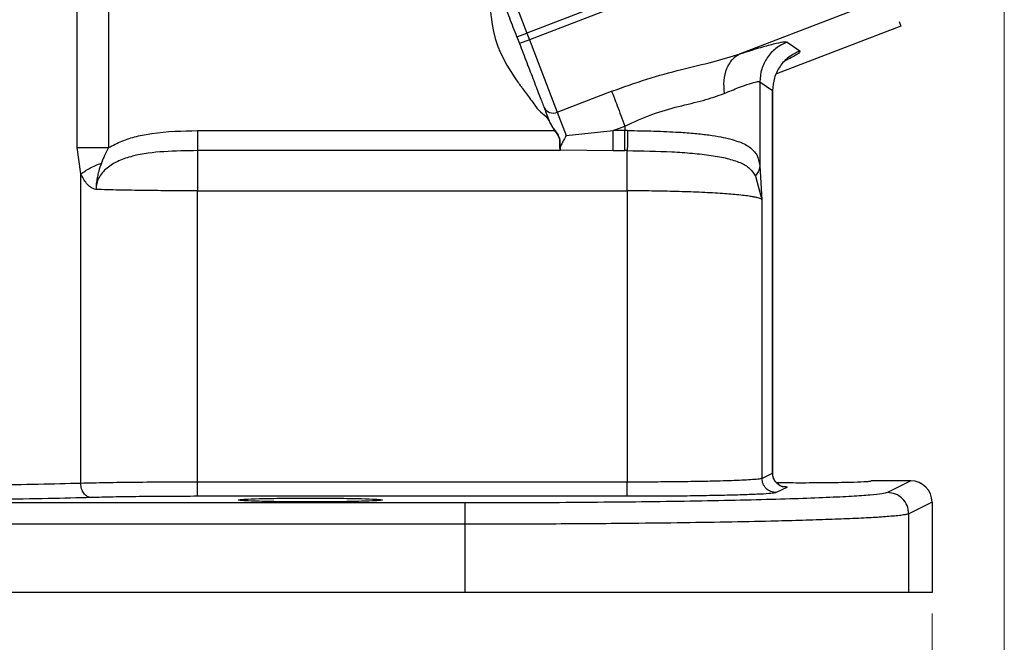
# Model space of a CAD drawing. Header units: inches. Extents: x 0.6 to 16.3, y 0.2 to 11.5.
# Tile 4 of 18: x 5.2 to 7, y 4.1 to 5.2. Entities that reach past the tile are written whole.
import ezdxf

# ---------------------------------------------------------------- set-up
doc = ezdxf.new("R2010")
doc.units = ezdxf.units.IN
doc.header["$MEASUREMENT"] = 0
doc.styles.add('SLDTEXTSTYLE0', font='TXT', dxfattribs={"width": 0.75})
doc.dimstyles.new('SLDDIMSTYLE0', dxfattribs={"dimtxt": 0.137795, "dimasz": 0.14, "dimexe": 0, "dimexo": 0.0625, "dimgap": 0.034449, "dimtad": 0, "dimdec": 1, "dimlfac": 1.5, "dimrnd": 1e-09, "dimzin": 12, "dimdsep": 46, "dimtxsty": 'SLDTEXTSTYLE0', "dimblk1": 'CLOSED', "dimblk2": 'CLOSED', "dimsah": 1, "dimcen": 0.09, "dimadec": 0, "dimazin": 3, "dimtfac": 1, "dimtdec": 1, "dimtofl": 0, "dimtmove": 0, "dimatfit": 3, "dimldrblk": 'CLOSED', "dimfxl": 0, "dimfrac": 2, "dimtolj": 1, "dimtzin": 12, "dimarcsym": 0})
doc.dimstyles.new('SLDDIMSTYLE1', dxfattribs={"dimtxt": 0.137795, "dimasz": 0.14, "dimexe": 0, "dimexo": 0.0625, "dimgap": 0.034449, "dimtad": 0, "dimdec": 1, "dimlfac": 1.5, "dimrnd": 1e-09, "dimzin": 12, "dimdsep": 46, "dimtxsty": 'SLDTEXTSTYLE0', "dimblk1": 'CLOSED', "dimblk2": 'CLOSED', "dimsah": 1, "dimcen": 0.09, "dimadec": 0, "dimazin": 3, "dimtfac": 1, "dimtofl": 0, "dimtmove": 0, "dimatfit": 3, "dimldrblk": 'CLOSED', "dimfxl": 0, "dimfrac": 2, "dimtolj": 1, "dimtzin": 12, "dimarcsym": 0})

# ---------------------------------------------------------------- blocks, each defined once
blk = doc.blocks.new('_Closed')
at = {"color": 0, "linetype": 'ByBlock', "lineweight": -2}
for p, q in [((-1, 0.166667), (0, 0)), ((-1, 0.166667), (-1, -0.166667)), ((0, 0), (-1, -0.166667)), ((0, 0), (-1, 0))]:
    blk.add_line(p, q, dxfattribs=at)
blk = doc.blocks.new('_D_10')
at = {"color": 7, "linetype": 'Continuous', "lineweight": 0}
for p, q in [((4.7986, 4.3913), (4.7986, 3.2418)), ((6.882, 4.1106), (6.882, 3.2418)), ((5.5387, 3.4796), (5.4967, 3.4796)), ((5.4967, 3.4796), (5.4967, 3.2608)), ((5.7423, 3.4796), (5.7843, 3.4796)), ((5.7843, 3.4796), (5.7843, 3.2608)), ((4.7986, 3.2811), (5.3758, 3.2811)), ((6.882, 3.2811), (5.9051, 3.2811)), ((5.4967, 3.2608), (5.5387, 3.2608)), ((5.7843, 3.2608), (5.7423, 3.2608))]:
    blk.add_line(p, q, dxfattribs=at)
at = {"color": 7, "linetype": 'Continuous', "lineweight": 18, "xscale": 0.14, "yscale": 0.14, "rotation": 180.0000000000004}
blk.add_blockref('_Closed', (4.7986, 3.2811, -0.2533), dxfattribs=at)
at = {"color": 7, "linetype": 'Continuous', "lineweight": 18, "xscale": 0.14, "yscale": 0.14}
blk.add_blockref('_Closed', (6.882, 3.2811, -0.2533), dxfattribs=at)
at = {"color": 7, "linetype": 'Continuous', "lineweight": 18, "char_height": 0.1378, "attachment_point": 1, "style": 'SLDTEXTSTYLE0'}
for s, insert in [('79', (5.5387, 3.4385)), ('3.1', (5.5132, 3.2323))]:
    blk.add_mtext(s, dxfattribs=dict(at, insert=insert))
blk = doc.blocks.new('_D_11')
at = {"color": 7, "linetype": 'Continuous', "lineweight": 0}
for p, q in [((7.0175, 5.3806), (7.0175, 2.7693)), ((4.7986, 4.3913), (4.7986, 2.7693)), ((6.0941, 3.0071), (6.0521, 3.0071)), ((6.0521, 3.0071), (6.0521, 2.7884)), ((6.2977, 3.0071), (6.3397, 3.0071)), ((6.3397, 3.0071), (6.3397, 2.7884)), ((4.7986, 2.8087), (5.9313, 2.8087)), ((7.0175, 2.8087), (6.4605, 2.8087)), ((6.0521, 2.7884), (6.0941, 2.7884)), ((6.3397, 2.7884), (6.2977, 2.7884))]:
    blk.add_line(p, q, dxfattribs=at)
at = {"color": 7, "linetype": 'Continuous', "lineweight": 18, "xscale": 0.14, "yscale": 0.14, "rotation": 180.0000000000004}
blk.add_blockref('_Closed', (4.7986, 2.8087, -0.2533), dxfattribs=at)
at = {"color": 7, "linetype": 'Continuous', "lineweight": 18, "xscale": 0.14, "yscale": 0.14}
blk.add_blockref('_Closed', (7.0175, 2.8087, -0.2533), dxfattribs=at)
at = {"color": 7, "linetype": 'Continuous', "lineweight": 18, "char_height": 0.1378, "attachment_point": 1, "style": 'SLDTEXTSTYLE0'}
for s, insert in [('85', (6.0941, 2.966)), ('3.3', (6.0686, 2.7599))]:
    blk.add_mtext(s, dxfattribs=dict(at, insert=insert))

msp = doc.modelspace()

# ---------------------------------------------------------------- linework, layer by layer
at = {"color": 7, "linetype": 'Continuous', "lineweight": 25}
for p, q in [((6.7426, 5.4237), (6.1264, 5.1872)), ((6.5262, 5.355), (6.1216, 5.1997)), ((6.0695, 5.3356), (6.1216, 5.1997)), ((6.8022, 5.2683), (6.5218, 5.1607)), ((6.0518, 5.248), (6.0562, 5.2159)), ((6.0562, 5.2159), (6.0589, 5.2023)), ((6.8236, 5.2128), (6.5899, 5.1231)), ((6.8204, 5.2211), (6.8236, 5.2128)), ((6.0589, 5.2023), (6.0623, 5.1892)), ((6.103, 5.1925), (6.1216, 5.1997)), ((6.103, 5.1925), (6.1078, 5.18)), ((6.1216, 5.1997), (6.1264, 5.1872)), ((6.0623, 5.1892), (6.0664, 5.1763)), ((6.1264, 5.1872), (6.1078, 5.18)), ((6.1264, 5.1872), (6.1786, 5.0512)), ((6.6099, 5.1828), (6.6339, 5.1663)), ((6.0715, 5.1636), (6.0839, 5.1392)), ((6.0839, 5.1392), (6.0988, 5.1159)), ((6.5586, 5.1082), (6.5586, 4.9505)), ((6.5586, 5.1082), (6.5826, 5.0917)), ((6.1786, 5.0512), (6.2806, 5.0904)), ((6.5826, 4.374), (6.5826, 5.0917)), ((6.583, 5.0902), (6.583, 5.0919)), ((6.583, 4.3738), (6.583, 5.0902)), ((6.1307, 5.0724), (6.1404, 5.0587)), ((6.1404, 5.0587), (6.1471, 5.0521)), ((6.1471, 5.0521), (6.1575, 5.0431)), ((6.1786, 5.0512), (6.1954, 5.0076)), ((6.1575, 5.0431), (6.1625, 5.0354)), ((6.1625, 5.0354), (6.1734, 5.0167)), ((6.1632, 5.0357), (6.1635, 5.0349)), ((6.1635, 5.0349), (6.1642, 5.0333)), ((6.1642, 5.0333), (6.1649, 5.0317)), ((6.1649, 5.0317), (6.1656, 5.0302)), ((6.1656, 5.0302), (6.1664, 5.0287)), ((6.1664, 5.0287), (6.1672, 5.0271)), ((6.1672, 5.0271), (6.168, 5.0258)), ((6.168, 5.0258), (6.1681, 5.0256)), ((5.5037, 5.0167), (6.1734, 5.0167)), ((6.1681, 5.0256), (6.169, 5.0241)), ((6.169, 5.0241), (6.1699, 5.0226)), ((6.1699, 5.0226), (6.1709, 5.0212)), ((6.1709, 5.0212), (6.1719, 5.0197)), ((6.1719, 5.0197), (6.1739, 5.0171)), ((6.1734, 5.0167), (6.1779, 5.0107)), ((6.1739, 5.0171), (6.1783, 5.011)), ((6.1779, 5.0107), (6.1797, 5.0079)), ((6.1783, 5.011), (6.1801, 5.008)), ((6.1954, 5.0076), (6.2837, 5.0167)), ((6.2837, 5.0167), (6.3057, 5.0251)), ((6.3057, 5.0167), (6.2837, 5.0167)), ((6.3057, 5.0251), (6.3057, 5.0167)), ((6.3106, 5.0167), (6.3057, 5.0167)), ((6.1822, 5.0018), (6.1828, 4.9986)), ((6.1826, 5.0018), (6.1832, 4.9985)), ((6.1828, 4.9924), (6.1827, 4.9894)), ((6.1828, 4.9986), (6.1829, 4.9976)), ((6.183, 4.9955), (6.1828, 4.9924)), ((6.1832, 4.9985), (6.1833, 4.9976)), ((6.1834, 4.9923), (6.1832, 4.9892)), ((6.1834, 4.9954), (6.1834, 4.9923)), ((5.2843, 4.9353), (5.2778, 4.9847)), ((6.1845, 4.979), (5.5037, 4.979)), ((6.1826, 4.9866), (6.1828, 4.9841)), ((6.1828, 4.9841), (6.1833, 4.9819)), ((6.1832, 4.9864), (6.1834, 4.9838)), ((6.1833, 4.9819), (6.1839, 4.9803)), ((6.1834, 4.9838), (6.1839, 4.9816)), ((6.1839, 4.9816), (6.1841, 4.9812)), ((6.1841, 4.9812), (6.1843, 4.9805)), ((6.1844, 4.9803), (6.2837, 4.979)), ((6.1845, 4.98), (6.1845, 4.9794)), ((6.1845, 4.9794), (6.1845, 4.979)), ((6.2837, 4.979), (6.3057, 4.979)), ((6.3098, 4.979), (6.3057, 4.979)), ((5.2843, 4.3548), (5.2843, 4.9353)), ((6.5586, 4.9505), (6.5628, 4.887)), ((6.5504, 4.9314), (6.5628, 4.887)), ((5.5037, 4.3571), (5.5037, 4.9036)), ((5.5037, 4.9036), (6.3098, 4.9036)), ((6.3098, 4.9036), (6.3098, 4.3571)), ((6.5628, 4.887), (6.5628, 4.3641)), ((6.5628, 4.3641), (6.5826, 4.374)), ((6.3098, 4.3571), (5.5037, 4.3571)), ((6.6093, 4.3473), (6.5895, 4.3374)), ((6.842, 4.3596), (6.7676, 4.3596)), ((6.842, 4.3596), (6.7982, 4.3377)), ((6.3098, 4.3305), (5.5037, 4.3305)), ((6.0059, 4.318), (3.5914, 4.318)), ((6.882, 4.3197), (6.8381, 4.2977)), ((6.882, 4.3197), (6.882, 4.1499)), ((6.8381, 4.1499), (6.8381, 4.2977)), ((6.0059, 4.278), (3.5914, 4.278)), ((6.0059, 4.1499), (6.0059, 4.278)), ((6.0059, 4.1499), (3.5914, 4.1499)), ((6.882, 4.1499), (6.8381, 4.1499))]:
    msp.add_line(p, q, dxfattribs=at)
at = {"color": 8, "linetype": 'Continuous', "lineweight": 25}
for p, q in [((5.2778, 4.9847), (5.2778, 5.3351)), ((5.3366, 5.3098), (5.3366, 4.9847)), ((6.5826, 5.0917), (6.5816, 5.0902))]:
    msp.add_line(p, q, dxfattribs=at)
at = {"color": 7, "linetype": 'Continuous', "lineweight": 25}
msp.add_circle((3.9653, 6.9663), 1.9709, dxfattribs=at)
msp.add_arc((6.1708, 5.0684), 0.0189, 205.1171, 294.5963, dxfattribs=at)
msp.add_ellipse((6.8419, 4.3196), major_axis=(-0.0358, -0.0179), ratio=0.998288, start_param=2.678904, end_param=4.24833, dxfattribs=at)
for points, knots in [([(4.8741, 5.181), (4.9134, 5.2018), (4.9921, 5.2436), (5.101, 5.3126), (5.201, 5.3832), (5.2564, 5.4275), (5.2842, 5.4497)], [0, 0, 0, 0, 0.2485561, 0.4978651, 0.748285, 1, 1, 1, 1]), ([(6.103, 5.1925), (6.0984, 5.2044), (6.0891, 5.2287), (6.0761, 5.2626), (6.0647, 5.2922), (6.0596, 5.3056), (6.057, 5.3121)], [0, 0, 0, 0, 0.245536, 0.5, 0.754464, 1, 1, 1, 1]), ([(6.0664, 5.1763), (6.067, 5.1748), (6.0685, 5.1705), (6.0703, 5.1663), (6.0715, 5.1636)], [0, 0, 0, 0, 0.344115, 1, 1, 1, 1]), ([(6.1078, 5.18), (6.1123, 5.1681), (6.1217, 5.1438), (6.1347, 5.1099), (6.146, 5.0804), (6.1512, 5.067), (6.1537, 5.0604)], [0, 0, 0, 0, 0.245536, 0.5, 0.754464, 1, 1, 1, 1]), ([(6.5218, 5.1607), (6.5341, 5.1646), (6.5587, 5.1724), (6.5854, 5.1797), (6.604, 5.1837), (6.6079, 5.1831), (6.6099, 5.1828)], [0, 0, 0, 0, 0.25081, 0.503018, 0.753643, 1, 1, 1, 1]), ([(6.2806, 5.0904), (6.3026, 5.0983), (6.3462, 5.114), (6.4107, 5.1313), (6.4708, 5.1453), (6.5051, 5.1557), (6.5218, 5.1607)], [0, 0, 0, 0, 0.264157, 0.522892, 0.768297, 1, 1, 1, 1]), ([(6.5218, 5.1607), (6.5165, 5.1575), (6.506, 5.1511), (6.4954, 5.1331), (6.4898, 5.1109), (6.4911, 5.0944), (6.4917, 5.0861)], [0, 0, 0, 0, 0.2500778, 0.5, 0.7499222, 1, 1, 1, 1]), ([(6.0988, 5.1159), (6.1027, 5.1103), (6.1081, 5.1027), (6.1137, 5.0952), (6.1152, 5.0933)], [0, 0, 0, 0, 0.738916, 1, 1, 1, 1]), ([(6.4917, 5.0861), (6.5012, 5.0901), (6.5198, 5.0978), (6.5401, 5.1051), (6.5541, 5.1091), (6.5571, 5.1085), (6.5586, 5.1082)], [0, 0, 0, 0, 0.2579495, 0.5051687, 0.7536021, 1, 1, 1, 1]), ([(6.1152, 5.0933), (6.1176, 5.09), (6.1228, 5.083), (6.128, 5.0761), (6.1307, 5.0724)], [0, 0, 0, 0, 0.476417, 1, 1, 1, 1]), ([(6.3057, 5.0251), (6.3225, 5.0329), (6.3559, 5.0482), (6.4067, 5.0625), (6.4538, 5.0729), (6.479, 5.0817), (6.4917, 5.0861)], [0, 0, 0, 0, 0.254624, 0.504478, 0.751953, 1, 1, 1, 1]), ([(6.1632, 5.0357), (6.1632, 5.0357), (6.1631, 5.0357), (6.1631, 5.0357), (6.163, 5.0356), (6.1629, 5.0356), (6.1627, 5.0355), (6.1626, 5.0355), (6.1625, 5.0354)], [0, 0, 0, 0, 0.2394396, 0.3683514, 0.5000038, 0.6316556, 0.7605657, 1, 1, 1, 1]), ([(5.3366, 4.9847), (5.3449, 4.9891), (5.3616, 4.998), (5.3892, 5.0062), (5.4364, 5.0153), (5.475, 5.0161), (5.5037, 5.0167)], [0, 0, 0, 0, 0.162563, 0.328978, 0.500899, 1, 1, 1, 1]), ([(6.1734, 5.0167), (6.1734, 5.0167), (6.1735, 5.0168), (6.1737, 5.0169), (6.1738, 5.017), (6.1738, 5.017), (6.1739, 5.0171)], [0, 0, 0, 0, 0.2456, 0.50001, 0.754415, 1, 1, 1, 1]), ([(6.1797, 5.0079), (6.1797, 5.0078), (6.1803, 5.0068), (6.1808, 5.0058), (6.1812, 5.0049)], [0, 0, 0, 0, 0.092762, 1, 1, 1, 1]), ([(6.1801, 5.008), (6.1801, 5.0079), (6.1807, 5.0069), (6.1812, 5.0059), (6.1816, 5.005)], [0, 0, 0, 0, 0.128544, 1, 1, 1, 1]), ([(6.1954, 5.0076), (6.1939, 5.0048), (6.1909, 4.9992), (6.1868, 4.9917), (6.1838, 4.9852), (6.184, 4.9825), (6.1841, 4.9812)], [0, 0, 0, 0, 0.25192, 0.5031645, 0.7524956, 1, 1, 1, 1]), ([(6.3106, 5.0167), (6.3106, 5.0121), (6.3105, 5.0029), (6.3103, 4.9916), (6.3101, 4.9834), (6.3099, 4.9805), (6.3098, 4.979)], [0, 0, 0, 0, 0.279857, 0.559469, 0.779712, 1, 1, 1, 1]), ([(6.3106, 5.0167), (6.3272, 5.0165), (6.3603, 5.0161), (6.4028, 5.0141), (6.437, 5.0115), (6.4633, 5.0086), (6.4914, 5.0041), (6.518, 4.9973), (6.5368, 4.9882), (6.5473, 4.9792), (6.5553, 4.9687), (6.5573, 4.9578), (6.5586, 4.9505)], [0, 0, 0, 0, 0.128105, 0.255498, 0.342661, 0.425344, 0.503599, 0.634897, 0.754604, 0.818284, 0.878493, 1, 1, 1, 1]), ([(6.1812, 5.0049), (6.1815, 5.0041), (6.1819, 5.0031), (6.1822, 5.0021), (6.1822, 5.0018)], [0, 0, 0, 0, 0.714844, 1, 1, 1, 1]), ([(6.1816, 5.005), (6.1819, 5.0042), (6.1823, 5.0031), (6.1826, 5.0021), (6.1826, 5.0018)], [0, 0, 0, 0, 0.739835, 1, 1, 1, 1]), ([(6.1827, 4.9894), (6.1827, 4.9892), (6.1826, 4.9882), (6.1826, 4.9873), (6.1826, 4.9866)], [0, 0, 0, 0, 0.261776, 1, 1, 1, 1]), ([(6.1829, 4.9976), (6.1829, 4.9976), (6.1829, 4.9969), (6.1829, 4.9962), (6.183, 4.9955)], [0, 0, 0, 0, 0.001094, 1, 1, 1, 1]), ([(6.1832, 4.9892), (6.1832, 4.989), (6.1832, 4.988), (6.1832, 4.987), (6.1832, 4.9864)], [0, 0, 0, 0, 0.262135, 1, 1, 1, 1]), ([(6.1833, 4.9976), (6.1833, 4.9976), (6.1834, 4.9968), (6.1834, 4.9961), (6.1834, 4.9954)], [0, 0, 0, 0, 0.0011, 1, 1, 1, 1]), ([(5.5037, 4.979), (5.4826, 4.9787), (5.4416, 4.9782), (5.3916, 4.9724), (5.3558, 4.9608), (5.3334, 4.9478), (5.3197, 4.9321), (5.3138, 4.9175), (5.3133, 4.91), (5.313, 4.9063)], [0, 0, 0, 0, 0.283904, 0.551843, 0.675742, 0.791716, 0.898725, 0.949878, 1, 1, 1, 1]), ([(5.3366, 4.9847), (5.334, 4.9798), (5.3301, 4.9726), (5.326, 4.9628), (5.3242, 4.9581), (5.3232, 4.9557)], [0, 0, 0, 0, 0.522334, 0.760871, 1, 1, 1, 1]), ([(6.1839, 4.9816), (6.1839, 4.9816), (6.1839, 4.9817), (6.1837, 4.9818), (6.1835, 4.9819), (6.1834, 4.9819), (6.1833, 4.9819)], [0, 0, 0, 0, 0.243758, 0.5, 0.756242, 1, 1, 1, 1]), ([(6.1843, 4.9805), (6.1844, 4.9805), (6.1844, 4.9804), (6.1844, 4.9803), (6.1844, 4.9803)], [0, 0, 0, 0, 0.499897, 1, 1, 1, 1]), ([(6.3098, 4.979), (6.3384, 4.9786), (6.3813, 4.9779), (6.4329, 4.9743), (6.468, 4.9704), (6.4983, 4.9648), (6.5226, 4.9569), (6.5407, 4.9468), (6.5472, 4.9365), (6.5504, 4.9314)], [0, 0, 0, 0, 0.24852, 0.373908, 0.499715, 0.625882, 0.752179, 0.877435, 1, 1, 1, 1]), ([(5.3232, 4.9557), (5.3214, 4.9506), (5.3184, 4.9421), (5.3158, 4.9311), (5.3145, 4.9238), (5.3138, 4.9188), (5.3133, 4.9132), (5.3131, 4.9092), (5.313, 4.9063)], [0, 0, 0, 0, 0.325331, 0.532943, 0.670464, 0.76414, 0.830272, 1, 1, 1, 1]), ([(5.313, 4.9063), (5.3113, 4.9067), (5.3046, 4.9083), (5.2938, 4.9177), (5.2877, 4.9291), (5.2843, 4.9353)], [0, 0, 0, 0, 0.139886, 0.5283282, 1, 1, 1, 1]), ([(6.5586, 4.9505), (6.5581, 4.9466), (6.5571, 4.9398), (6.5524, 4.934), (6.5504, 4.9314)], [0, 0, 0, 0, 0.559513, 1, 1, 1, 1]), ([(5.5037, 4.9036), (5.487, 4.9036), (5.4531, 4.9037), (5.4034, 4.9042), (5.3553, 4.905), (5.3272, 4.9058), (5.313, 4.9063)], [0, 0, 0, 0, 0.241763, 0.489012, 0.741755, 1, 1, 1, 1]), ([(6.5628, 4.887), (6.5621, 4.8876), (6.5606, 4.8888), (6.5553, 4.8905), (6.5489, 4.8919), (6.5375, 4.8939), (6.5177, 4.8963), (6.4847, 4.8989), (6.4461, 4.901), (6.4024, 4.9024), (6.3565, 4.9034), (6.3253, 4.9035), (6.3098, 4.9036)], [0, 0, 0, 0, 0.071806, 0.135932, 0.192375, 0.241135, 0.376865, 0.500493, 0.630191, 0.756664, 0.879928, 1, 1, 1, 1]), ([(6.5628, 4.3641), (6.5609, 4.3636), (6.5575, 4.3627), (6.5429, 4.3615), (6.5259, 4.3606), (6.5064, 4.3598), (6.4804, 4.359), (6.4461, 4.3582), (6.4024, 4.3576), (6.3565, 4.3572), (6.3253, 4.3572), (6.3098, 4.3571)], [0, 0, 0, 0, 0.1356284, 0.2406661, 0.3325415, 0.419044, 0.5001726, 0.629903, 0.7564496, 0.8798144, 1, 1, 1, 1]), ([(6.5953, 4.3519), (6.5952, 4.352), (6.5951, 4.3522), (6.5927, 4.3537), (6.5905, 4.3557), (6.589, 4.3572), (6.5876, 4.359), (6.5864, 4.361), (6.5853, 4.3631), (6.5834, 4.3678), (6.5832, 4.3715), (6.583, 4.3746)], [0, 0, 0, 0, 0.2041101, 0.4268774, 0.5059862, 0.5691261, 0.6215318, 0.6689263, 0.7162576, 0.7665072, 1, 1, 1, 1]), ([(5.2843, 4.3548), (5.2587, 4.3541), (5.2086, 4.3527), (5.1156, 4.3513), (5.0158, 4.3503), (4.9453, 4.3502), (4.9104, 4.3501)], [0, 0, 0, 0, 0.256485, 0.500028, 0.751903, 1, 1, 1, 1]), ([(5.5037, 4.3571), (5.484, 4.3571), (5.444, 4.357), (5.3857, 4.3566), (5.3301, 4.3559), (5.2997, 4.3551), (5.2843, 4.3548)], [0, 0, 0, 0, 0.238021, 0.484026, 0.738019, 1, 1, 1, 1]), ([(5.3043, 4.3281), (5.3017, 4.3286), (5.2965, 4.3295), (5.2899, 4.3357), (5.2854, 4.3444), (5.2847, 4.3513), (5.2843, 4.3548)], [0, 0, 0, 0, 0.250168, 0.5, 0.749831, 1, 1, 1, 1]), ([(6.5899, 4.3563), (6.6039, 4.3562), (6.6345, 4.356), (6.6757, 4.3562), (6.7071, 4.3566), (6.733, 4.3572), (6.7528, 4.3579), (6.7654, 4.3588), (6.7669, 4.3593), (6.7676, 4.3596)], [0, 0, 0, 0, 0.167706, 0.3695251, 0.4751723, 0.5836716, 0.7583527, 0.8708925, 1, 1, 1, 1]), ([(5.3043, 4.3281), (5.2783, 4.3274), (5.2257, 4.3261), (5.1277, 4.3246), (5.0213, 4.3237), (4.9471, 4.3235), (4.9104, 4.3235)], [0, 0, 0, 0, 0.247212, 0.500026, 0.752825, 1, 1, 1, 1]), ([(5.5037, 4.3305), (5.4851, 4.3304), (5.4476, 4.3304), (5.3936, 4.3299), (5.344, 4.3292), (5.3174, 4.3285), (5.3043, 4.3281)], [0, 0, 0, 0, 0.247175, 0.499974, 0.752788, 1, 1, 1, 1]), ([(5.7153, 4.3272), (5.698, 4.3271), (5.6717, 4.327), (5.6401, 4.3266), (5.6143, 4.326), (5.5943, 4.3253), (5.5822, 4.3244), (5.5783, 4.3236), (5.5822, 4.3228), (5.5943, 4.3219), (5.6143, 4.3212), (5.6401, 4.3206), (5.6717, 4.3202), (5.7153, 4.32), (5.7589, 4.3202), (5.7905, 4.3206), (5.8163, 4.3212), (5.8363, 4.3219), (5.8484, 4.3228), (5.8523, 4.3236), (5.8484, 4.3244), (5.8363, 4.3253), (5.8163, 4.326), (5.7905, 4.3266), (5.7589, 4.327), (5.7326, 4.3271), (5.7153, 4.3272)], [0, 0, 0, 0, 0.060622, 0.092355, 0.124946, 0.177415, 0.211219, 0.25, 0.28878, 0.322584, 0.375054, 0.407645, 0.439378, 0.5, 0.560621, 0.592355, 0.624946, 0.677415, 0.711219, 0.75, 0.78878, 0.822584, 0.875054, 0.907645, 0.939378, 1, 1, 1, 1]), ([(6.7982, 4.3377), (6.7954, 4.3369), (6.7899, 4.3352), (6.7671, 4.3328), (6.7325, 4.3303), (6.6849, 4.328), (6.6249, 4.3257), (6.5536, 4.3237), (6.4728, 4.3219), (6.3844, 4.3205), (6.2914, 4.3194), (6.1961, 4.3186), (6.1008, 4.3181), (6.0372, 4.3181), (6.0059, 4.318)], [0, 0, 0, 0, 0.0780394, 0.1583242, 0.2407101, 0.3262914, 0.412802, 0.5000536, 0.5873114, 0.6738107, 0.7593637, 0.8417373, 0.9219918, 1, 1, 1, 1]), ([(6.5895, 4.3374), (6.5877, 4.337), (6.5842, 4.3361), (6.5669, 4.3348), (6.5402, 4.3336), (6.5038, 4.3325), (6.4599, 4.3316), (6.4111, 4.3309), (6.3605, 4.3305), (6.3264, 4.3305), (6.3098, 4.3305)], [0, 0, 0, 0, 0.117095, 0.240726, 0.369129, 0.500054, 0.63097, 0.759348, 0.882944, 1, 1, 1, 1]), ([(6.8381, 4.2977), (6.8366, 4.2972), (6.8337, 4.2962), (6.8243, 4.2948), (6.8125, 4.2936), (6.7987, 4.2924), (6.7838, 4.2913), (6.7618, 4.29), (6.7297, 4.2885), (6.6841, 4.2867), (6.6342, 4.2851), (6.5726, 4.2835), (6.4969, 4.282), (6.4053, 4.2805), (6.293, 4.2793), (6.1594, 4.2783), (6.0566, 4.2781), (6.0059, 4.278)], [0, 0, 0, 0, 0.048658, 0.093908, 0.135749, 0.174181, 0.209204, 0.240817, 0.310205, 0.376572, 0.439917, 0.50024, 0.587106, 0.672556, 0.756588, 0.879882, 1, 1, 1, 1])]:
    msp.add_open_spline(points, degree=3, knots=knots, dxfattribs=at)
at = {"color": 8, "linetype": 'Continuous', "lineweight": 25}
for points, knots in [([(4.9104, 5.1097), (4.9334, 5.1237), (4.9793, 5.1516), (5.047, 5.1978), (5.1065, 5.2418), (5.1581, 5.283), (5.201, 5.3193), (5.2351, 5.3495), (5.2537, 5.3669), (5.26, 5.3728)], [0, 0, 0, 0, 0.172248, 0.343885, 0.531094, 0.664301, 0.797961, 0.931397, 1, 1, 1, 1]), ([(6.6339, 5.1663), (6.6337, 5.1646), (6.6335, 5.1616), (6.6143, 5.1517), (6.6059, 5.1473)], [0, 0, 0, 0, 0.559511, 1, 1, 1, 1]), ([(6.5988, 4.3496), (6.6006, 4.3494), (6.6108, 4.3487), (6.6099, 4.348), (6.6093, 4.3473)], [0, 0, 0, 0, 0.180797, 1, 1, 1, 1])]:
    msp.add_open_spline(points, degree=3, knots=knots, dxfattribs=at)
at = {"color": 7, "linetype": 'Continuous', "lineweight": 25}
for points in [[(6.6099, 5.1828), (6.6027, 5.1792), (6.5882, 5.1722), (6.5718, 5.154), (6.5608, 5.1322), (6.5593, 5.1162), (6.5586, 5.1082)], [(6.6339, 5.1663), (6.6267, 5.1627), (6.6122, 5.1557), (6.5958, 5.1375), (6.5848, 5.1157), (6.5833, 5.0997), (6.5826, 5.0917)], [(6.2806, 5.0904), (6.282, 5.0867), (6.2848, 5.0794), (6.291, 5.0634), (6.298, 5.045), (6.3031, 5.0318), (6.3057, 5.0251)], [(6.1537, 5.0604), (6.155, 5.057), (6.1576, 5.0503), (6.1613, 5.0405), (6.1632, 5.0357)], [(5.5037, 5.0167), (5.5037, 5.0126), (5.5037, 5.0044), (5.5037, 4.9933), (5.5037, 4.9841), (5.5037, 4.9807), (5.5037, 4.979)], [(6.2837, 4.979), (6.2837, 4.9807), (6.2837, 4.9841), (6.2837, 4.9933), (6.2837, 5.0044), (6.2837, 5.0126), (6.2837, 5.0167)], [(6.3057, 4.979), (6.3057, 4.9807), (6.3057, 4.9841), (6.3057, 4.9933), (6.3057, 5.0044), (6.3057, 5.0126), (6.3057, 5.0167)], [(5.2778, 4.9847), (5.2818, 4.9847), (5.2898, 4.9847), (5.3044, 4.9847), (5.3201, 4.9847), (5.3311, 4.9847), (5.3366, 4.9847)], [(5.5037, 4.979), (5.5037, 4.9756), (5.5037, 4.9687), (5.5037, 4.9504), (5.5037, 4.9282), (5.5037, 4.9118), (5.5037, 4.9036)], [(6.3098, 4.9036), (6.3098, 4.9118), (6.3098, 4.9282), (6.3098, 4.9504), (6.3098, 4.9687), (6.3098, 4.9756), (6.3098, 4.979)], [(5.2843, 4.9353), (5.2898, 4.939), (5.3007, 4.9463), (5.3157, 4.9526), (5.3232, 4.9557)], [(6.5895, 4.3374), (6.586, 4.3378), (6.579, 4.3386), (6.5702, 4.3448), (6.564, 4.3536), (6.5632, 4.3606), (6.5628, 4.3641)], [(6.6093, 4.3473), (6.6058, 4.3477), (6.5988, 4.3485), (6.59, 4.3547), (6.5838, 4.3635), (6.583, 4.3705), (6.5826, 4.374)], [(5.5037, 4.3305), (5.5037, 4.331), (5.5037, 4.3319), (5.5037, 4.3381), (5.5037, 4.3468), (5.5037, 4.3537), (5.5037, 4.3571)], [(6.3098, 4.3305), (6.3098, 4.331), (6.3098, 4.3319), (6.3098, 4.3381), (6.3098, 4.3468), (6.3098, 4.3537), (6.3098, 4.3571)], [(6.8381, 4.2977), (6.8375, 4.303), (6.8363, 4.3134), (6.827, 4.3267), (6.8138, 4.3359), (6.8034, 4.3371), (6.7982, 4.3377)], [(6.0059, 4.278), (6.0059, 4.2832), (6.0059, 4.2935), (6.0059, 4.3066), (6.0059, 4.3159), (6.0059, 4.3173), (6.0059, 4.318)], [(6.8381, 4.1499), (6.8325, 4.1499), (6.8211, 4.1499), (6.7669, 4.1499), (6.6875, 4.1499), (6.583, 4.1499), (6.4579, 4.1499), (6.3166, 4.1499), (6.1641, 4.1499), (6.0586, 4.1499), (6.0059, 4.1499)]]:
    msp.add_open_spline(points, degree=3, dxfattribs=at)

# ---------------------------------------------------------------- dimensions: what is measured, and where the dimension line sits
at = {"color": 7, "linetype": 'Continuous', "lineweight": 18}
for base, p2, dimstyle, picture, middle in [((7.0175, 2.8087), (7.0175, 5.42), 'SLDDIMSTYLE1', '_D_11', (6.1959, 2.8087)), ((6.882, 3.2811), (6.882, 4.1499), 'SLDDIMSTYLE0', '_D_10', (5.6405, 3.2811))]:
    dim = msp.add_linear_dim(base=base, p1=(4.7986, 4.4307), p2=p2, dimstyle=dimstyle, dxfattribs=at)
    dim.commit()
    dim.dimension.update_dxf_attribs({"geometry": picture, "text_midpoint": middle, "dimtype": 160})

doc.saveas('drawing.dxf')
